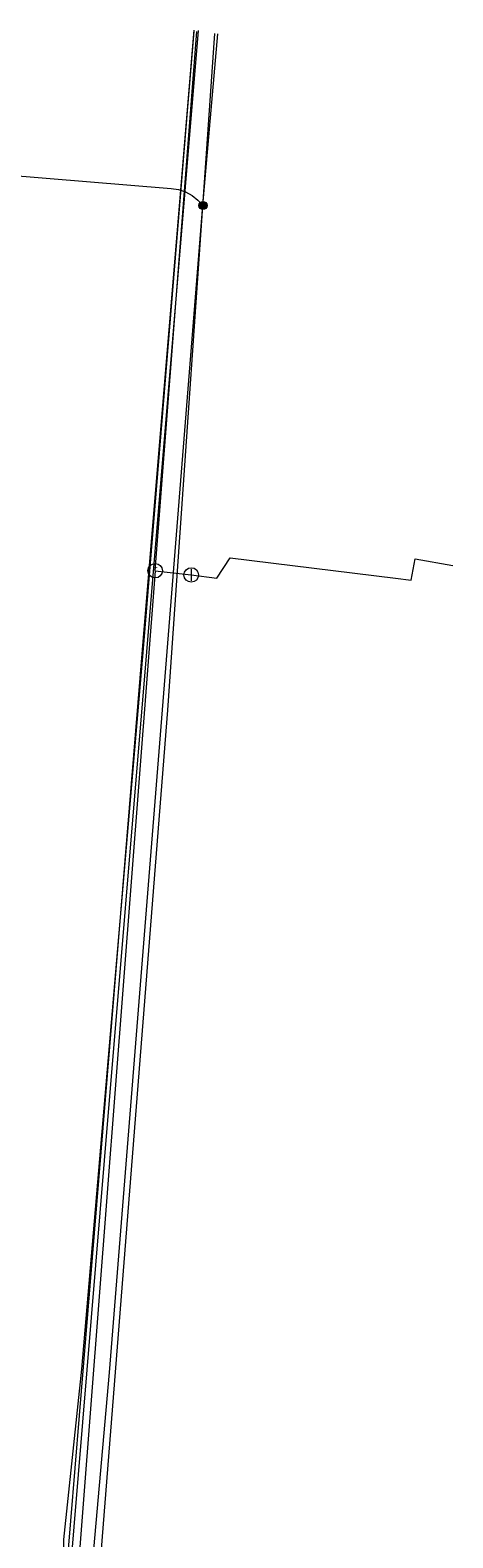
# Model space of a CAD drawing. Header units: metres. Extents: x 151922 to 154458, y 463415 to 464223.
# Tile 80 of 164: x 153020 to 153032, y 464110 to 464151. Entities that reach past the tile are written whole.
import ezdxf
from ezdxf.enums import TextEntityAlignment as Align
from ezdxf.lldxf.tags import DXFTag

# ---------------------------------------------------------------- set-up
doc = ezdxf.new("R2010")
doc.units = ezdxf.units.M
doc.layers.get('0').update_dxf_attribs({"lineweight": 9})
for name, color, linetype, lineweight in [('B-PV-KL-DATA-G', 90, 'KL-DATA-SO', 9), ('B-PV-KL-DATA_KABELBED-G', 90, 'Continuous', 9), ('B-PV-KL-ET_LS-G', 190, 'KL-LS-SO', 9), ('B-PV-KL-ET_LS_HULPSTUK-S', 190, 'Continuous', 9), ('B-PV-KL-GAS_LD-G', 50, 'KL-GAS_LD-SO', 9), ('B-PV-KL-GAS_LD_HULPSTUK-S', 50, 'Continuous', 9)]:
    doc.layers.add(name, color=color, linetype=linetype, lineweight=lineweight)
doc.styles.add('NLCS-ISO', font='txt')
doc.styles.get("Standard").update_dxf_attribs({"font": 'arial.ttf'})
tags = doc.linetypes.add('KL-DATA-SO', pattern='A,4,-1,[101,NLCS.SHX,S=0.5,R=0,X=0,Y=0],-1,4,-1,["D",Standard,S=1,R=0,X=-0.25,Y=-0.5],-1.5', length=12.5).pattern_tags.tags
tags[18] = DXFTag(74, 10)
tags = doc.linetypes.add('KL-GAS_LD-SO', pattern='A,4,-1,[69,NLCS.SHX,S=0.5,R=0,X=0,Y=0],-1,4,-1,["L",Standard,S=1,R=0,X=0.25,Y=-0.5],-2', length=13).pattern_tags.tags
tags[18] = DXFTag(74, 10)
tags = doc.linetypes.add('KL-LS-SO', pattern='A,4,-1,[103,NLCS.SHX,S=0.75,R=0,X=0,Y=0],-1,4,-1,["L",Standard,S=1,R=0,X=0,Y=-0.5],-2', length=13).pattern_tags.tags
tags[18] = DXFTag(74, 10)

# ---------------------------------------------------------------- blocks, each defined once
blk = doc.blocks.new('SKL-WTB_HULP_AFSLUITER-SO')
at = {"color": 0, "linetype": 'ByBlock', "lineweight": 18}
blk.add_lwpolyline([(0, 0.8), (0, -0.8)], dxfattribs=at)
blk.add_circle((0, 0), 1, dxfattribs=at)
at = {"color": 0, "linetype": 'ByBlock', "lineweight": 18, "style": 'NLCS-ISO', "flags": 1}
for tag, p in [('TYPE', (1.5, 0)), ('OMSCHRIJVING', (1.5, -3)), ('LABEL', (1.5, -1.5))]:
    blk.add_attdef(tag, p, '', height=1, dxfattribs=at)
blk = doc.blocks.new('SKL-WTB_HULP_T STUK-SO')
at = {"color": 0, "linetype": 'ByBlock', "lineweight": 18}
blk.add_circle((0, 0), 1, dxfattribs=at)
at = {"color": 0, "linetype": 'ByBlock', "lineweight": -2, "style": 'NLCS-ISO'}
blk.add_text('T', height=1, dxfattribs=at).set_placement((0, 0), align=Align.MIDDLE_CENTER)
at = {"color": 0, "linetype": 'ByBlock', "lineweight": 18, "style": 'NLCS-ISO', "flags": 1}
for tag, p in [('TYPE', (1.5, 0)), ('OMSCHRIJVING', (1.5, -3)), ('LABEL', (1.5, -1.5))]:
    blk.add_attdef(tag, p, '', height=1, dxfattribs=at)
blk = doc.blocks.new('SKL-WTB_HULP_MOF-SO')
at = {"linetype": 'ByBlock', "lineweight": 18}
h = blk.add_hatch(color=0, dxfattribs=at)
h.dxf.hatch_style = 1
h.paths.add_polyline_path([(-0.5625, 0, 1), (0.5625, 0, 1)])
at = {"color": 0, "linetype": 'ByBlock', "lineweight": 18}
blk.add_circle((0, 0), 0.5625, dxfattribs=at)
at = {"color": 0, "linetype": 'ByBlock', "lineweight": 18, "style": 'NLCS-ISO', "flags": 1}
for tag, p in [('TYPE', (1.5, 0)), ('OMSCHRIJVING', (1.5, -3)), ('LABEL', (1.5, -1.5))]:
    blk.add_attdef(tag, p, '', height=1, dxfattribs=at)

msp = doc.modelspace()

# ---------------------------------------------------------------- linework, layer by layer
at = {"layer": 'B-PV-KL-DATA-G', "ltscale": 0.5, "flags": 128}
msp.add_lwpolyline([(153024.97, 464151.376), (153023.672, 464132.69), (153021.416, 464104.177)], dxfattribs=at)
at = {"layer": 'B-PV-KL-DATA_KABELBED-G', "ltscale": 0.5, "flags": 128}
for points in [[(153024.4, 464151.438), (153024.2, 464149), (153023, 464134.4), (153021.3, 464114.5), (153020.8, 464109.8), (153020.7, 464104), (153021.7, 464098.2), (153022.331, 464097.117)], [(153020.761, 464106.418), (153020.761, 464107.402), (153023.042, 464135.035), (153024.407, 464151.469)], [(153024.523, 464151.457), (153023.089, 464134.305), (153021.925, 464120.262), (153020.847, 464107.254), (153020.819, 464104.602), (153020.851, 464103.853), (153021.033, 464101.783), (153021.319, 464099.419), (153021.332, 464099.33), (153021.351, 464099.242), (153021.375, 464099.155), (153021.486, 464098.788), (153023.774, 464092.723), (153023.794, 464092.669)], [(153024.97, 464151.376), (153023.672, 464132.69), (153021.416, 464104.177)]]:
    msp.add_lwpolyline(points, dxfattribs=at)
at = {"layer": 'B-PV-KL-ET_LS-G', "ltscale": 0.5, "flags": 128}
for points in [[(153024.65, 464146.627), (153025.062, 464151.366)], [(153009.969, 464148.241), (153023.771, 464147.099), (153023.975, 464147.067), (153024.169, 464147.001), (153024.35, 464146.904), (153024.512, 464146.778), (153024.65, 464146.627)], [(153030.501, 464087.508), (153030.027, 464087.896), (153028.918, 464088.912), (153028.36, 464089.471), (153027.611, 464090.283), (153026.842, 464091.197), (153026.122, 464092.138), (153025.734, 464092.687), (153025.308, 464093.329), (153024.268, 464095.101), (153023.522, 464096.61), (153023.19, 464097.399), (153022.756, 464098.537), (153022.161, 464100.521), (153021.871, 464101.684), (153021.634, 464103.287), (153021.539, 464104.154), (153021.494, 464105.047), (153021.523, 464108.171), (153022.071, 464114.406), (153024.65, 464146.627)]]:
    msp.add_lwpolyline(points, dxfattribs=at)
at = {"layer": 'B-PV-KL-GAS_LD-G', "ltscale": 0.5, "flags": 128}
for points in [[(153023.333, 464136.545), (153024.482, 464151.429)], [(153024.327, 464136.427), (153025.038, 464136.343), (153025.4, 464136.9), (153029.96, 464136.335)], [(153029.96, 464136.335), (153030.4, 464136.281), (153030.506, 464136.874), (153031.546, 464136.687)], [(153023.333, 464136.545), (153020.893, 464104.939)], [(153023.333, 464136.545), (153024.327, 464136.427)]]:
    msp.add_lwpolyline(points, dxfattribs=at)

# ---------------------------------------------------------------- block references
at = {"layer": 'B-PV-KL-ET_LS_HULPSTUK-S', "xscale": 0.2, "yscale": 0.2, "zscale": 0.2}
msp.add_blockref('SKL-WTB_HULP_MOF-SO', (153024.65, 464146.627), dxfattribs=at)
at = {"layer": 'B-PV-KL-GAS_LD_HULPSTUK-S', "xscale": 0.2, "yscale": 0.2, "zscale": 0.2}
for name, p in [('SKL-WTB_HULP_T STUK-SO', (153023.333, 464136.545)), ('SKL-WTB_HULP_AFSLUITER-SO', (153024.327, 464136.427))]:
    msp.add_blockref(name, p, dxfattribs=at)

doc.saveas('drawing.dxf')
